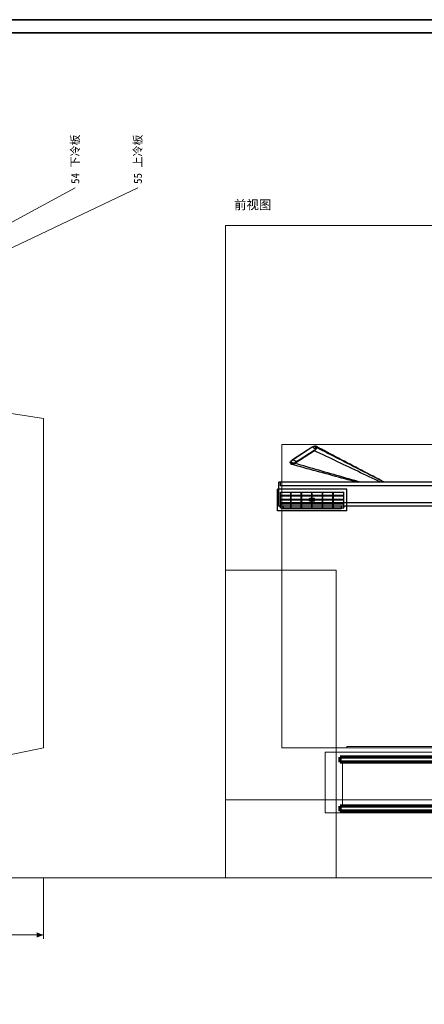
# Model space of a CAD drawing. Header units: millimetres. Extents: x 0 to 1340, y 0 to 800.
# Tile 88 of 100: x 893 to 1048, y 421 to 800. Entities that reach past the tile are written whole.
import ezdxf
from ezdxf.enums import TextEntityAlignment as Align

# ---------------------------------------------------------------- set-up
doc = ezdxf.new("R2010")
doc.units = ezdxf.units.MM
for name, color, linetype, lineweight, true_color in [('CONTEXT', 7, 'Continuous', 18, 0xa5a5a5), ('DIM', 7, 'Continuous', 18, 0x1e5aa0), ('DUCT', 7, 'Continuous', 30, 0x5a6ec8), ('FRAME', 7, 'Continuous', 35, 0x3c3c3c), ('LP_GAS', 7, 'Continuous', 70, 0x2350be), ('TEXT', 7, 'Continuous', 18, 0x141414), ('THIN', 7, 'Continuous', 13, 0x6e6e6e)]:
    doc.layers.add(name, color=color, linetype=linetype, lineweight=lineweight, true_color=true_color)
doc.styles.add('ZH', font='simsun.ttc')

msp = doc.modelspace()

# ---------------------------------------------------------------- hatches: boundary and pattern name
at = {"layer": 'DIM'}
msp.add_hatch(color=7, dxfattribs=at).paths.add_polyline_path([(901.67, 448), (899.07, 448.99), (899.07, 447.01)])

# ---------------------------------------------------------------- linework, layer by layer
at = {"layer": 'CONTEXT'}
for points in [[(60, 503.33), (60, 563.33), (71.67, 586.67), (280, 636.67), (430, 716.67), (538.33, 720.83), (671.67, 711.67), (805, 661.67), (901.67, 646.67), (901.67, 520), (805, 500), (121.67, 500)], [(971.67, 500), (1298.33, 500), (1298.33, 720.83), (971.67, 720.83)]]:
    msp.add_lwpolyline(points, close=True, dxfattribs=at)
for points in [[(1276.67, 636.67), (993.33, 636.67)], [(993.33, 520), (993.33, 636.67)], [(971.75, 588.33), (971.75, 586.36), (971.75, 584.39), (971.75, 582.42), (971.75, 580.44), (971.75, 578.47), (971.75, 576.5), (971.75, 574.53), (971.75, 572.56), (971.75, 570.58), (971.75, 568.61), (971.75, 566.64), (971.75, 564.67), (971.75, 562.69), (971.75, 560.72), (971.75, 558.75), (971.75, 556.78), (971.75, 554.81), (971.75, 552.83), (971.75, 550.86), (971.75, 548.89), (971.75, 546.92), (971.75, 544.94), (971.75, 542.97), (971.75, 541), (971.75, 539.03), (971.75, 537.06), (971.75, 535.08), (971.75, 533.11), (971.75, 531.14), (971.75, 529.17), (971.75, 527.19), (971.75, 525.22), (971.75, 523.25), (971.75, 521.28), (971.75, 519.31), (971.75, 517.33), (971.75, 515.36), (971.75, 513.39), (971.75, 511.42), (971.75, 509.44), (971.75, 507.47), (971.75, 505.5), (971.75, 503.53), (971.75, 501.56), (971.75, 499.58), (971.75, 497.61), (971.75, 495.64), (971.75, 493.67), (971.75, 491.69), (971.75, 489.72), (971.75, 487.75), (971.75, 485.78), (971.75, 483.81), (971.75, 481.83), (971.75, 479.86), (971.75, 477.89), (971.75, 475.92), (971.75, 473.94), (971.75, 471.97), (971.75, 470)], [(971.75, 588.33), (1014.25, 588.33)], [(1014.25, 588.33), (1014.25, 586.36), (1014.25, 584.39), (1014.25, 582.42), (1014.25, 580.44), (1014.25, 578.47), (1014.25, 576.5), (1014.25, 574.53), (1014.25, 572.56), (1014.25, 570.58), (1014.25, 568.61), (1014.25, 566.64), (1014.25, 564.67), (1014.25, 562.69), (1014.25, 560.72), (1014.25, 558.75), (1014.25, 556.78), (1014.25, 554.81), (1014.25, 552.83), (1014.25, 550.86), (1014.25, 548.89), (1014.25, 546.92), (1014.25, 544.94), (1014.25, 542.97), (1014.25, 541), (1014.25, 539.03), (1014.25, 537.06), (1014.25, 535.08), (1014.25, 533.11), (1014.25, 531.14), (1014.25, 529.17), (1014.25, 527.19), (1014.25, 525.22), (1014.25, 523.25), (1014.25, 521.28), (1014.25, 519.31), (1014.25, 517.33), (1014.25, 515.36), (1014.25, 513.39), (1014.25, 511.42), (1014.25, 509.44), (1014.25, 507.47), (1014.25, 505.5), (1014.25, 503.53), (1014.25, 501.56), (1014.25, 499.58), (1014.25, 497.61), (1014.25, 495.64), (1014.25, 493.67), (1014.25, 491.69), (1014.25, 489.72), (1014.25, 487.75), (1014.25, 485.78), (1014.25, 483.81), (1014.25, 481.83), (1014.25, 479.86), (1014.25, 477.89), (1014.25, 475.92), (1014.25, 473.94), (1014.25, 471.97), (1014.25, 470)], [(1276.67, 520), (993.33, 520)], [(1251.67, 520.5), (1018.33, 520.5)], [(1018.33, 520), (1018.33, 520.5)], [(1251.67, 520), (1018.33, 520)], [(1260, 518.33), (1010, 518.33)], [(1010, 495), (1010, 518.33)], [(1253.33, 514.5), (1016.67, 514.5)], [(1016.67, 497.5), (1016.67, 514.5)], [(1253.33, 497.5), (1016.67, 497.5)], [(1260, 495), (1010, 495)], [(971.75, 470), (1014.25, 470)], [(971.75, 470), (1014.25, 470)]]:
    msp.add_lwpolyline(points, dxfattribs=at)
at = {"layer": 'DIM'}
for points in [[(901.67, 470), (901.67, 446.5)], [(60, 448), (901.67, 448)]]:
    msp.add_lwpolyline(points, dxfattribs=at)
at = {"layer": 'DUCT'}
for points in [[(1004.99, 635.65), (997.44, 630.75)], [(1005.06, 635.54), (997.51, 630.64)], [(1005.82, 634.36), (998.27, 629.46)], [(1005.89, 634.25), (998.35, 629.35)], [(1004.99, 635.65), (1005.19, 635.77), (1005.4, 635.88), (1005.62, 635.96), (1005.84, 636.03), (1006.08, 636.05), (1006.31, 636.01)], [(1006.05, 635.81), (1005.88, 635.84), (1005.7, 635.82), (1005.53, 635.77), (1005.37, 635.71), (1005.21, 635.63), (1005.06, 635.54)], [(1006.37, 634.87), (1006.15, 634.98), (1005.93, 635.09), (1005.71, 635.2), (1005.5, 635.32), (1005.28, 635.43), (1005.06, 635.54)], [(1005.82, 634.36), (1005.98, 634.47), (1006.13, 634.6), (1006.26, 634.73), (1006.38, 634.89), (1006.46, 635.06), (1006.44, 635.24)], [(1006.72, 635.43), (1006.74, 635.18), (1006.63, 634.95), (1006.48, 634.75), (1006.3, 634.56), (1006.1, 634.4), (1005.89, 634.25)], [(1031.47, 622.08), (1030.36, 622.61), (1029.25, 623.14), (1028.14, 623.67), (1027.03, 624.2), (1025.91, 624.73), (1024.8, 625.26), (1023.69, 625.79), (1022.58, 626.32), (1021.46, 626.85), (1020.35, 627.37), (1019.24, 627.9), (1018.13, 628.43), (1017.02, 628.96), (1015.9, 629.49), (1014.79, 630.02), (1013.68, 630.55), (1012.57, 631.08), (1011.45, 631.61), (1010.34, 632.14), (1009.23, 632.67), (1008.12, 633.19), (1007.01, 633.72), (1005.89, 634.25)], [(1006.12, 635.75), (1006.11, 635.76), (1006.1, 635.77), (1006.09, 635.78), (1006.07, 635.79), (1006.06, 635.8), (1006.05, 635.81)], [(1006.12, 635.75), (1006.44, 635.24)], [(1006.31, 636.01), (1006.32, 636), (1006.34, 635.99), (1006.36, 635.97), (1006.37, 635.96), (1006.38, 635.94), (1006.4, 635.93)], [(1032.86, 622.08), (1031.75, 622.66), (1030.64, 623.24), (1029.54, 623.82), (1028.43, 624.4), (1027.32, 624.98), (1026.22, 625.56), (1025.11, 626.14), (1024, 626.72), (1022.9, 627.3), (1021.79, 627.88), (1020.68, 628.46), (1019.58, 629.04), (1018.47, 629.62), (1017.37, 630.2), (1016.26, 630.78), (1015.15, 631.36), (1014.05, 631.94), (1012.94, 632.52), (1011.84, 633.1), (1010.73, 633.69), (1009.62, 634.27), (1008.52, 634.85), (1007.41, 635.43), (1006.31, 636.01)], [(1006.4, 635.93), (1006.72, 635.43)], [(1032.86, 622.08), (1031.75, 622.66), (1030.65, 623.24), (1029.55, 623.81), (1028.45, 624.39), (1027.34, 624.97), (1026.24, 625.54), (1025.14, 626.12), (1024.04, 626.7), (1022.93, 627.28), (1021.83, 627.85), (1020.73, 628.43), (1019.63, 629.01), (1018.52, 629.58), (1017.42, 630.16), (1016.32, 630.74), (1015.22, 631.31), (1014.11, 631.89), (1013.01, 632.47), (1011.91, 633.04), (1010.81, 633.62), (1009.7, 634.2), (1008.6, 634.77), (1007.5, 635.35), (1006.4, 635.93)], [(1032.84, 622.08), (1031.76, 622.64), (1030.67, 623.2), (1029.58, 623.75), (1028.49, 624.31), (1027.4, 624.86), (1026.31, 625.42), (1025.23, 625.97), (1024.14, 626.53), (1023.05, 627.09), (1021.96, 627.64), (1020.87, 628.2), (1019.78, 628.75), (1018.69, 629.31), (1017.61, 629.87), (1016.52, 630.42), (1015.43, 630.98), (1014.34, 631.53), (1013.25, 632.09), (1012.16, 632.65), (1011.08, 633.2), (1009.99, 633.76), (1008.9, 634.31), (1007.81, 634.87), (1006.72, 635.43)], [(996.61, 629.57), (996.59, 629.82), (996.7, 630.05), (996.85, 630.25), (997.03, 630.44), (997.23, 630.6), (997.44, 630.75)], [(996.61, 629.57), (996.94, 629.07)], [(997.51, 630.64), (997.36, 630.53), (997.21, 630.4), (997.07, 630.27), (996.96, 630.11), (996.88, 629.94), (996.89, 629.76)], [(996.89, 629.76), (997.22, 629.25)], [(998.14, 629.38), (997.94, 629.45), (997.73, 629.51), (997.52, 629.57), (997.31, 629.63), (997.1, 629.69), (996.89, 629.76)], [(997.1, 628.96), (997.07, 628.97), (997.04, 628.99), (997.01, 629), (996.98, 629.02), (996.96, 629.05), (996.94, 629.07)], [(998.35, 629.35), (998.16, 629.24), (997.96, 629.14), (997.75, 629.05), (997.54, 628.98), (997.32, 628.95), (997.1, 628.96)], [(1022.42, 622.08), (1021.22, 622.41), (1020.01, 622.74), (1018.81, 623.07), (1017.6, 623.4), (1016.39, 623.73), (1015.19, 624.06), (1013.98, 624.38), (1012.78, 624.71), (1011.57, 625.04), (1010.37, 625.37), (1009.16, 625.69), (1007.95, 626.02), (1006.75, 626.35), (1005.54, 626.68), (1004.34, 627), (1003.13, 627.33), (1001.92, 627.66), (1000.72, 627.98), (999.51, 628.31), (998.31, 628.64), (997.1, 628.96)], [(997.22, 629.25), (997.23, 629.23), (997.25, 629.22), (997.27, 629.2), (997.29, 629.19), (997.31, 629.18), (997.34, 629.17)], [(997.34, 629.17), (997.5, 629.16), (997.67, 629.19), (997.83, 629.24), (997.98, 629.3), (998.13, 629.38), (998.27, 629.46)], [(999.22, 630.08), (998.94, 630.17), (998.65, 630.27), (998.37, 630.36), (998.08, 630.45), (997.8, 630.54), (997.51, 630.64)], [(1023.79, 622.08), (1022.63, 622.41), (1021.48, 622.74), (1020.32, 623.07), (1019.16, 623.4), (1018.01, 623.74), (1016.85, 624.07), (1015.7, 624.4), (1014.54, 624.73), (1013.38, 625.06), (1012.23, 625.39), (1011.07, 625.72), (1009.91, 626.05), (1008.76, 626.38), (1007.6, 626.71), (1006.44, 627.04), (1005.29, 627.37), (1004.13, 627.7), (1002.97, 628.03), (1001.82, 628.36), (1000.66, 628.69), (999.5, 629.02), (998.35, 629.35)], [(992.83, 622.08), (992.17, 622.08)], [(992.17, 612.92), (992.17, 622.08)], [(1110, 622.08), (992.83, 622.08)], [(992.83, 620.75), (992.83, 622.08)], [(1018.33, 619.5), (991.67, 619.5)], [(991.67, 611.17), (991.67, 619.5)], [(1110, 620.75), (992.83, 620.75)], [(992.83, 612.33), (992.83, 618.33)], [(992.83, 618.33), (1017.17, 618.33)], [(996.79, 612.33), (996.79, 618.33)], [(996.99, 612.33), (996.99, 618.33)], [(1000.84, 612.33), (1000.84, 618.33)], [(1001.04, 612.33), (1001.04, 618.33)], [(1004.9, 612.33), (1004.9, 618.33)], [(1005.1, 612.33), (1005.1, 618.33)], [(1008.96, 612.33), (1008.96, 618.33)], [(1009.16, 612.33), (1009.16, 618.33)], [(1013.01, 612.33), (1013.01, 618.33)], [(1013.21, 612.33), (1013.21, 618.33)], [(1017.17, 612.33), (1017.17, 618.33)], [(1018.33, 611.17), (1018.33, 619.5)], [(996.79, 616.95), (992.83, 616.95)], [(996.79, 616.72), (992.83, 616.72)], [(996.79, 615.45), (992.83, 615.45)], [(996.79, 615.22), (992.83, 615.22)], [(992.83, 612.92), (992.83, 614.25)], [(1109.56, 614.25), (992.83, 614.25)], [(996.79, 613.95), (992.83, 613.95)], [(996.79, 613.72), (992.83, 613.72)], [(1000.84, 616.95), (996.99, 616.95)], [(1000.84, 616.72), (996.99, 616.72)], [(1000.84, 615.45), (996.99, 615.45)], [(1000.84, 615.22), (996.99, 615.22)], [(1000.84, 613.95), (996.99, 613.95)], [(1000.84, 613.72), (996.99, 613.72)], [(1004.9, 616.95), (1001.04, 616.95)], [(1004.9, 616.72), (1001.04, 616.72)], [(1004.9, 615.45), (1001.04, 615.45)], [(1004.9, 615.22), (1001.04, 615.22)], [(1004.9, 613.95), (1001.04, 613.95)], [(1004.9, 613.72), (1001.04, 613.72)], [(1004.9, 615.83), (1004, 615.83)], [(1004, 615.45), (1004, 615.83)], [(1004, 614.83), (1004, 615.22)], [(1004.9, 614.83), (1004, 614.83)], [(1008.96, 616.95), (1005.1, 616.95)], [(1008.96, 616.72), (1005.1, 616.72)], [(1006, 615.83), (1005.1, 615.83)], [(1008.96, 615.45), (1005.1, 615.45)], [(1008.96, 615.22), (1005.1, 615.22)], [(1006, 614.83), (1005.1, 614.83)], [(1008.96, 613.95), (1005.1, 613.95)], [(1008.96, 613.72), (1005.1, 613.72)], [(1006, 615.45), (1006, 615.83)], [(1006, 614.83), (1006, 615.22)], [(1013.01, 616.95), (1009.16, 616.95)], [(1013.01, 616.72), (1009.16, 616.72)], [(1013.01, 615.45), (1009.16, 615.45)], [(1013.01, 615.22), (1009.16, 615.22)], [(1013.01, 613.95), (1009.16, 613.95)], [(1013.01, 613.72), (1009.16, 613.72)], [(1017.17, 616.95), (1013.21, 616.95)], [(1017.17, 616.72), (1013.21, 616.72)], [(1017.17, 615.45), (1013.21, 615.45)], [(1017.17, 615.22), (1013.21, 615.22)], [(1017.17, 613.95), (1013.21, 613.95)], [(1017.17, 613.72), (1013.21, 613.72)], [(1018.33, 611.17), (991.67, 611.17)], [(992.83, 612.92), (992.17, 612.92)], [(993.83, 612), (993.56, 612.03), (993.29, 612.11), (993.05, 612.25), (992.84, 612.44), (992.68, 612.66), (992.57, 612.92)], [(1109.98, 612.92), (992.83, 612.92)], [(992.83, 612.33), (1017.17, 612.33)], [(993.83, 612.92), (993.83, 612)], [(993.83, 612), (1016.17, 612)], [(1017.43, 612.92), (1017.32, 612.66), (1017.16, 612.44), (1016.95, 612.25), (1016.71, 612.11), (1016.44, 612.03), (1016.17, 612)], [(1016.17, 612.92), (1016.17, 612.76), (1016.17, 612.61), (1016.17, 612.46), (1016.17, 612.31), (1016.17, 612.15), (1016.17, 612)]]:
    msp.add_lwpolyline(points, dxfattribs=at)
at = {"layer": 'FRAME'}
for points in [[(0, 0), (1340, 0), (1340, 800), (0, 800)], [(5, 5), (1335, 5), (1335, 795), (5, 795)]]:
    msp.add_lwpolyline(points, close=True, dxfattribs=at)
at = {"layer": 'LP_GAS'}
for points in [[(1015.83, 514.5), (1015.83, 516.42)], [(1254.17, 516.42), (1015.83, 516.42)], [(1122.83, 514.5), (1015.83, 514.5)], [(1122.83, 497.5), (1015.83, 497.5)], [(1015.83, 495.58), (1015.83, 497.5)], [(1254.17, 495.58), (1015.83, 495.58)]]:
    msp.add_lwpolyline(points, dxfattribs=at)
at = {"layer": 'THIN'}
for points in [[(913.89, 735.33), (474.58, 497.12)], [(937.96, 735.33), (474.58, 514.88)], [(40, 470), (1315, 470)]]:
    msp.add_lwpolyline(points, dxfattribs=at)

# ---------------------------------------------------------------- texts
at = {"layer": 'TEXT', "style": 'ZH'}
for s, p in [('54 下冷板', (913.89, 736.83)), ('55 上冷板', (937.96, 736.83))]:
    msp.add_text(s, height=3.1, rotation=90, dxfattribs=at).set_placement(p, align=Align.MIDDLE_LEFT)
msp.add_text('前视图', height=3.5, dxfattribs=at).set_placement((975, 728.83), align=Align.MIDDLE_LEFT)

doc.saveas('drawing.dxf')
